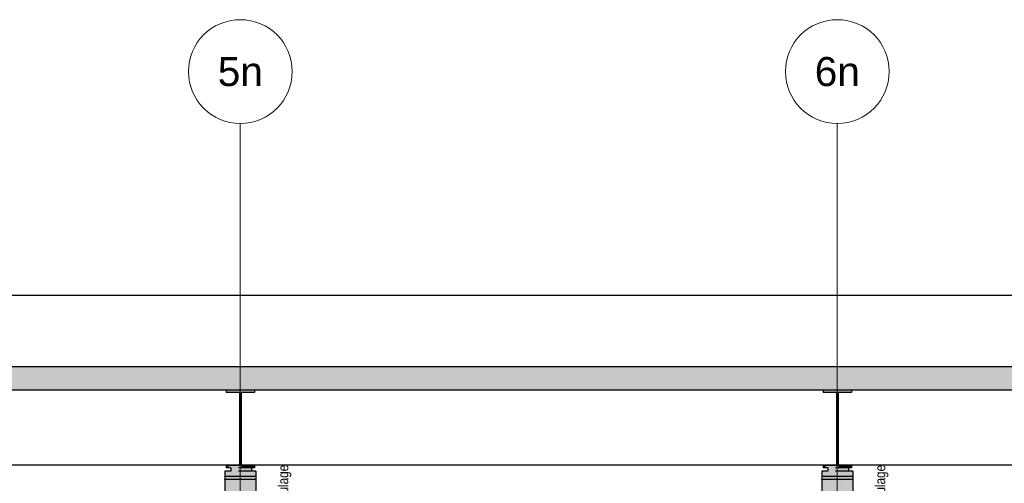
# Model space of a CAD drawing. Header units: millimetres. Extents: x -17.3 to 56.2, y -13.9 to 21.4.
# Tile 12 of 56: x 9.5 to 17.1, y -6.6 to -3. Entities that reach past the tile are written whole.
import ezdxf
from ezdxf.enums import TextEntityAlignment as Align

# ---------------------------------------------------------------- set-up
doc = ezdxf.new("R2010")
doc.units = ezdxf.units.MM
doc.linetypes.add('HIDDEN', pattern=[0.375, 0.25, -0.125])
for name, color, linetype, lineweight in [('Bewehrung', 7, 'Continuous', 20), ('einlesen aus Plan EG', 7, 'Continuous', 20), ('Geschnittene Kanten', 7, 'Continuous', 20), ('Schraffuren', 7, 'Continuous', 20)]:
    doc.layers.add(name, color=color, linetype=linetype, lineweight=lineweight)
doc.styles.add('Arial', font='arial.ttf')
doc.styles.add('Arial Narrow', font='ARIALN.TTF')

msp = doc.modelspace()

# ---------------------------------------------------------------- hatches: boundary and pattern name
at = {"layer": 'Schraffuren', "lineweight": 13, "true_color": 0xd7ffd7}
for points in [[(43.597172, -5.892592), (43.597172, -5.712592), (2.016153, -5.712592), (2.016153, -5.892592)], [(11.346839, -12.142594), (11.346839, -6.582594), (11.106839, -6.582594), (11.106839, -12.142594)], [(15.946845, -12.142594), (15.946845, -6.582594), (15.706845, -6.582594), (15.706845, -12.142594)]]:
    msp.add_hatch(color=254, dxfattribs=at).paths.add_polyline_path(points)
at = {"layer": 'Schraffuren', "lineweight": 13, "true_color": 0x4682b4}
for points in [[(11.336831, -5.911592), (11.336831, -5.892592), (11.116831, -5.892592), (11.116831, -5.911592), (11.220831, -5.911592), (11.220831, -6.473592), (11.116831, -6.473592), (11.116831, -6.492592), (11.336831, -6.492592), (11.336831, -6.473592), (11.232831, -6.473592), (11.232831, -5.911592)], [(15.936838, -5.911592), (15.936838, -5.892592), (15.716838, -5.892592), (15.716838, -5.911592), (15.820838, -5.911592), (15.820838, -6.473592), (15.716838, -6.473592), (15.716838, -6.492592), (15.936838, -6.492592), (15.936838, -6.473592), (15.832838, -6.473592), (15.832838, -5.911592)], [(11.346839, -6.557594), (11.346839, -6.517594), (11.106839, -6.517594), (11.106839, -6.557594)], [(11.313277, -6.517594), (11.313277, -6.492594), (11.153277, -6.492594), (11.153277, -6.517594)], [(15.946845, -6.557594), (15.946845, -6.517594), (15.706845, -6.517594), (15.706845, -6.557594)], [(15.913284, -6.517594), (15.913284, -6.492594), (15.753284, -6.492594), (15.753284, -6.517594)]]:
    msp.add_hatch(color=145, dxfattribs=at).paths.add_polyline_path(points)
at = {"layer": 'Schraffuren', "lineweight": 13, "true_color": 0xe3ffe3}
for points in [[(11.346839, -6.582594), (11.346839, -6.557594), (11.106839, -6.557594), (11.106839, -6.582594)], [(15.946845, -6.582594), (15.946845, -6.557594), (15.706845, -6.557594), (15.706845, -6.582594)]]:
    msp.add_hatch(color=7, dxfattribs=at).paths.add_polyline_path(points)

# ---------------------------------------------------------------- linework, layer by layer
at = {"color": 9, "linetype": 'Continuous', "lineweight": 0}
for p, q in [((11.226825, -12.942586), (11.226825, -3.836055)), ((15.826825, -12.942586), (15.826825, -3.836055))]:
    msp.add_line(p, q, dxfattribs=at)
at = {"color": 3, "linetype": 'Continuous', "lineweight": 25}
for p, q in [((43.297172, -5.162592), (2.156425, -5.162592)), ((11.220831, -6.472592), (6.632861, -6.472592))]:
    msp.add_line(p, q, dxfattribs=at)
at = {"color": 3, "linetype": 'HIDDEN', "lineweight": 25, "ltscale": 0.25}
for p, q in [((11.336831, -6.484478), (11.116831, -6.484478)), ((11.313277, -6.492594), (11.153277, -6.492594)), ((11.313277, -6.517594), (11.153277, -6.517594)), ((11.232831, -6.472592), (11.220831, -6.472592)), ((15.936838, -6.484478), (15.716838, -6.484478)), ((15.913284, -6.492594), (15.753284, -6.492594)), ((15.913284, -6.517594), (15.753284, -6.517594)), ((15.832838, -6.472592), (15.820838, -6.472592))]:
    msp.add_line(p, q, dxfattribs=at)
at = {"color": 9, "linetype": 'Continuous', "lineweight": 0}
for centre in [(11.226825, -3.436055), (15.826825, -3.436055)]:
    msp.add_circle(centre, 0.4, dxfattribs=at)
at = {"layer": 'einlesen aus Plan EG', "color": 9, "linetype": 'Continuous', "lineweight": 0}
for centre in [(11.106839, -6.582881), (11.256839, -6.582881), (15.706845, -6.582881), (15.856845, -6.582881), (15.946845, -6.582881)]:
    msp.add_circle(centre, 0.00111, dxfattribs=at)
at = {"layer": 'Geschnittene Kanten', "color": 3, "linetype": 'Continuous', "lineweight": 25}
for p, q in [((43.297172, -5.712592), (2.156425, -5.712592)), ((11.116831, -5.892592), (6.736861, -5.892592)), ((11.336831, -5.892592), (11.116831, -5.892592)), ((11.116831, -5.892592), (11.116831, -5.911592)), ((11.220831, -5.911592), (11.116831, -5.911592)), ((11.220831, -5.911592), (11.220831, -6.473592)), ((11.336831, -5.911592), (11.232831, -5.911592)), ((11.232831, -5.911592), (11.232831, -6.473592)), ((15.716838, -5.892592), (11.336831, -5.892592)), ((11.336831, -5.892592), (11.336831, -5.911592)), ((15.936838, -5.892592), (15.716838, -5.892592)), ((15.716838, -5.892592), (15.716838, -5.911592)), ((15.820838, -5.911592), (15.716838, -5.911592)), ((15.820838, -5.911592), (15.820838, -6.473592)), ((15.936838, -5.911592), (15.832838, -5.911592)), ((15.832838, -5.911592), (15.832838, -6.473592)), ((20.316853, -5.892592), (15.936838, -5.892592)), ((15.936838, -5.892592), (15.936838, -5.911592)), ((11.153277, -6.517594), (11.106839, -6.517594)), ((11.106839, -6.517594), (11.106839, -6.557594)), ((11.220831, -6.473592), (11.116831, -6.473592)), ((11.116831, -6.473592), (11.116831, -6.492592)), ((11.153277, -6.492594), (11.116831, -6.492594)), ((11.153277, -6.492594), (11.153277, -6.517594)), ((11.336831, -6.473592), (11.232831, -6.473592)), ((11.336831, -6.492594), (11.313277, -6.492594)), ((11.313277, -6.492594), (11.313277, -6.517594)), ((11.346839, -6.517594), (11.313277, -6.517594)), ((11.336831, -6.473592), (11.336831, -6.492592)), ((11.346839, -6.517594), (11.346839, -6.557594)), ((15.753284, -6.517594), (15.706845, -6.517594)), ((15.706845, -6.517594), (15.706845, -6.557594)), ((15.820838, -6.473592), (15.716838, -6.473592)), ((15.716838, -6.473592), (15.716838, -6.492592)), ((15.753284, -6.492594), (15.716838, -6.492594)), ((15.753284, -6.492594), (15.753284, -6.517594)), ((15.936838, -6.473592), (15.832838, -6.473592)), ((15.936838, -6.492594), (15.913284, -6.492594)), ((15.913284, -6.492594), (15.913284, -6.517594)), ((15.946845, -6.517594), (15.913284, -6.517594)), ((15.936838, -6.473592), (15.936838, -6.492592)), ((15.946845, -6.517594), (15.946845, -6.557594)), ((11.346839, -6.557594), (11.106839, -6.557594)), ((11.106839, -6.557594), (11.106839, -6.582594)), ((11.346839, -6.582594), (11.106839, -6.582594)), ((11.106839, -6.582594), (11.106839, -12.142594)), ((11.346839, -6.557594), (11.346839, -6.582594)), ((11.346839, -6.582594), (11.346839, -12.142594)), ((15.946845, -6.557594), (15.706845, -6.557594)), ((15.706845, -6.557594), (15.706845, -6.582594)), ((15.946845, -6.582594), (15.706845, -6.582594)), ((15.706845, -6.582594), (15.706845, -12.142594)), ((15.946845, -6.557594), (15.946845, -6.582594)), ((15.946845, -6.582594), (15.946845, -12.142594))]:
    msp.add_line(p, q, dxfattribs=at)

# ---------------------------------------------------------------- texts
at = {"color": 1, "lineweight": 70, "style": 'Arial'}
for s, p in [('5n', (11.226825, -3.436055)), ('6n', (15.826825, -3.436055))]:
    msp.add_text(s, height=0.2239173, dxfattribs=at).set_placement(p, align=Align.MIDDLE_CENTER)
at = {"layer": 'Bewehrung', "color": 2, "lineweight": 35, "char_height": 0.07875, "attachment_point": 1, "rotation": 90, "line_spacing_factor": 0.9, "style": 'Arial Narrow', "bg_fill": 3, "box_fill_scale": 1.2, "bg_fill_color": 256, "bg_fill_true_color": 13158600, "bg_fill_transparency": 0}
for insert in [(11.517631, -7.050836), (16.117638, -7.051124)]:
    msp.add_mtext('3ø8/15 Zulage', dxfattribs=dict(at, insert=insert))

# ---------------------------------------------------------------- next in the draw order: linework, layer by layer
at = {"color": 3, "linetype": 'Continuous', "lineweight": 25}
for p, q in [((15.820838, -6.472592), (11.232831, -6.472592)), ((20.420853, -6.472592), (15.832838, -6.472592))]:
    msp.add_line(p, q, dxfattribs=at)

doc.saveas('drawing.dxf')
